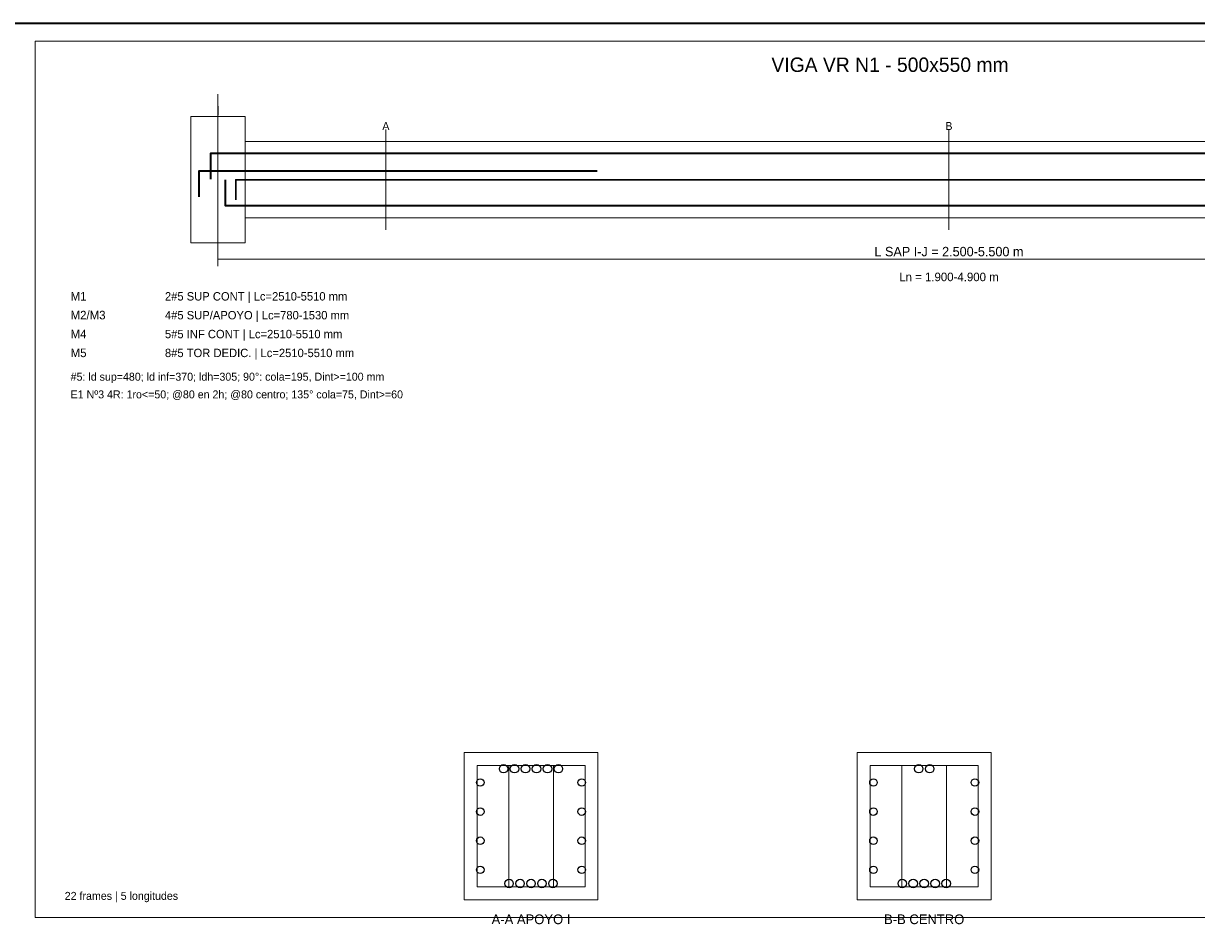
# Model space of a CAD drawing. Header units: millimetres. Extents: x 7 to 700, y 7 to 493.
# Tile 6 of 7: x 302 to 501, y 340 to 493. Entities that reach past the tile are written whole.
import ezdxf
from ezdxf.enums import TextEntityAlignment as Align

# ---------------------------------------------------------------- set-up
doc = ezdxf.new("R2010")
doc.units = ezdxf.units.MM
for name, color, linetype in [('APOYOS', 4, 'Continuous'), ('CONTORNO', 7, 'Continuous'), ('CORTE', 7, 'Continuous'), ('COTAS', 3, 'Continuous'), ('EJES', 8, 'Continuous'), ('ESTRIBOS', 7, 'Continuous'), ('GUIA', 9, 'Continuous'), ('M1_SUP_CONT', 5, 'Continuous'), ('M2_SUP_IZQ', 2, 'Continuous'), ('M4_INF_CONT', 1, 'Continuous'), ('M5_TORSION', 30, 'Continuous'), ('MARCO', 7, 'Continuous'), ('TEXTO', 7, 'Continuous'), ('TITULO', 6, 'Continuous')]:
    doc.layers.add(name, color=color, linetype=linetype)

msp = doc.modelspace()

# ---------------------------------------------------------------- linework, layer by layer
at = {"layer": 'APOYOS', "color": 4, "lineweight": 18}
msp.add_lwpolyline([(330.4, 455.8), (339.6, 455.8), (339.6, 477.2), (330.4, 477.2)], close=True, dxfattribs=at)
at = {"layer": 'CONTORNO', "color": 7, "lineweight": 18}
msp.add_lwpolyline([(339.6, 460), (578.4, 460), (578.4, 473), (339.6, 473)], close=True, dxfattribs=at)
at = {"layer": 'CORTE', "color": 7, "lineweight": 9}
for p, q in [((363.48, 458), (363.48, 475)), ((459, 458), (459, 475))]:
    msp.add_line(p, q, dxfattribs=at)
at = {"layer": 'CORTE', "color": 7, "lineweight": 20}
for points in [[(376.74, 344.33), (399.46, 344.33), (399.46, 369.33), (376.74, 369.33)], [(443.44, 344.33), (466.16, 344.33), (466.16, 369.33), (443.44, 369.33)]]:
    msp.add_lwpolyline(points, close=True, dxfattribs=at)
at = {"layer": 'COTAS', "color": 3, "lineweight": 15}
for p, q in [((335, 451.8), (335, 454.2)), ((335, 453), (583, 453))]:
    msp.add_line(p, q, dxfattribs=at)
at = {"layer": 'EJES', "color": 8, "lineweight": 9}
msp.add_line((335, 454), (335, 481), dxfattribs=at)
at = {"layer": 'ESTRIBOS', "color": 7, "lineweight": 15}
for p, q in [((384.31, 346.53), (384.31, 367.13)), ((391.89, 346.53), (391.89, 367.13)), ((451.01, 346.53), (451.01, 367.13)), ((458.59, 346.53), (458.59, 367.13))]:
    msp.add_line(p, q, dxfattribs=at)
at = {"layer": 'ESTRIBOS', "color": 7, "lineweight": 18}
for points in [[(378.94, 346.53), (397.26, 346.53), (397.26, 367.13), (378.94, 367.13)], [(445.64, 346.53), (463.96, 346.53), (463.96, 367.13), (445.64, 367.13)]]:
    msp.add_lwpolyline(points, close=True, dxfattribs=at)
at = {"layer": 'GUIA', "color": 9, "lineweight": 9}
msp.add_lwpolyline([(304, 341.33), (594, 341.33), (594, 490), (304, 490)], close=True, dxfattribs=at)
at = {"layer": 'M1_SUP_CONT', "color": 5, "lineweight": 35}
msp.add_lwpolyline([(333.8, 466.6), (333.8, 471), (584.2, 471), (584.2, 466.6)], dxfattribs=at)
at = {"layer": 'M1_SUP_CONT', "color": 5}
for centre in [(383.45, 366.58), (385.31, 366.58), (387.17, 366.58), (389.03, 366.58), (390.89, 366.58), (392.75, 366.58), (453.87, 366.58), (455.73, 366.58)]:
    msp.add_circle(centre, 0.72, dxfattribs=at)
at = {"layer": 'M2_SUP_IZQ', "color": 2, "lineweight": 35}
msp.add_lwpolyline([(331.8, 463.6), (331.8, 468), (399.3, 468)], dxfattribs=at)
at = {"layer": 'M4_INF_CONT', "color": 1, "lineweight": 35}
msp.add_lwpolyline([(336.2, 466.5), (336.2, 462.1), (581.8, 462.1), (581.8, 466.5)], dxfattribs=at)
at = {"layer": 'M4_INF_CONT', "color": 1}
for centre in [(384.38, 347.09), (386.24, 347.09), (388.1, 347.09), (389.96, 347.09), (391.82, 347.09), (451.08, 347.09), (452.94, 347.09), (454.8, 347.09), (456.66, 347.09), (458.52, 347.09)]:
    msp.add_circle(centre, 0.72, dxfattribs=at)
at = {"layer": 'M5_TORSION', "color": 30, "lineweight": 30}
msp.add_lwpolyline([(338, 463.1), (338, 466.5), (580, 466.5), (580, 463.1)], dxfattribs=at)
at = {"layer": 'M5_TORSION', "color": 30}
for centre in [(379.49, 364.24), (396.71, 364.24), (446.19, 364.24), (463.41, 364.24), (379.49, 359.3), (396.71, 359.3), (446.19, 359.3), (463.41, 359.3), (379.49, 354.36), (396.71, 354.36), (446.19, 354.36), (463.41, 354.36), (379.49, 349.42), (396.71, 349.42), (446.19, 349.42), (463.41, 349.42)]:
    msp.add_circle(centre, 0.64, dxfattribs=at)
at = {"layer": 'MARCO', "color": 7, "lineweight": 35}
msp.add_lwpolyline([(7, 7), (700, 7), (700, 493), (7, 493)], close=True, dxfattribs=at)

# ---------------------------------------------------------------- texts
at = {"layer": 'CORTE', "color": 7}
for s, p in [('A', (363.48, 475.6)), ('B', (459, 475.6))]:
    msp.add_text(s, height=1.35, dxfattribs=at).set_placement(p, align=Align.MIDDLE_CENTER)
at = {"layer": 'COTAS', "color": 3}
msp.add_text('L SAP I-J = 2.500-5.500 m', height=1.6, dxfattribs=at).set_placement((459, 454.3), align=Align.MIDDLE_CENTER)
at = {"layer": 'EJES', "color": 8}
msp.add_text('I', height=1.6, dxfattribs=at).set_placement((335, 478.2), align=Align.MIDDLE_CENTER)
at = {"layer": 'TEXTO', "color": 7}
for s, height, p in [('Ln = 1.900-4.900 m', 1.45, (459, 450)), ('A-A APOYO I', 1.65, (388.1, 341.03)), ('B-B CENTRO', 1.65, (454.8, 341.03))]:
    msp.add_text(s, height=height, dxfattribs=at).set_placement(p, align=Align.MIDDLE_CENTER)
at = {"layer": 'TEXTO', "color": 5}
for s, height, p in [('M1', 1.45, (310, 446)), ('2#5 SUP CONT | Lc=2510-5510 mm', 1.42, (326, 446))]:
    msp.add_text(s, height=height, dxfattribs=at).set_placement(p)
at = {"layer": 'TEXTO', "color": 2}
for s, height, p in [('M2/M3', 1.45, (310, 442.8)), ('4#5 SUP/APOYO | Lc=780-1530 mm', 1.42, (326, 442.8))]:
    msp.add_text(s, height=height, dxfattribs=at).set_placement(p)
at = {"layer": 'TEXTO', "color": 1}
for s, height, p in [('M4', 1.45, (310, 439.6)), ('5#5 INF CONT | Lc=2510-5510 mm', 1.42, (326, 439.6))]:
    msp.add_text(s, height=height, dxfattribs=at).set_placement(p)
at = {"layer": 'TEXTO', "color": 30}
for s, height, p in [('M5', 1.45, (310, 436.4)), ('8#5 TOR DEDIC. | Lc=2510-5510 mm', 1.42, (326, 436.4))]:
    msp.add_text(s, height=height, dxfattribs=at).set_placement(p)
at = {"layer": 'TEXTO', "color": 7}
for s, p in [('#5: ld sup=480; ld inf=370; ldh=305; 90°: cola=195, Dint>=100 mm', (310, 432.4)), ('E1 Nº3 4R: 1ro<=50; @80 en 2h; @80 centro; 135° cola=75, Dint>=60', (310, 429.4)), ('22 frames | 5 longitudes', (309, 344.33))]:
    msp.add_text(s, height=1.35, dxfattribs=at).set_placement(p)
at = {"layer": 'TITULO', "color": 6}
msp.add_text('VIGA VR N1 - 500x550 mm', height=2.45, dxfattribs=at).set_placement((449, 486), align=Align.MIDDLE_CENTER)

doc.saveas('drawing.dxf')
